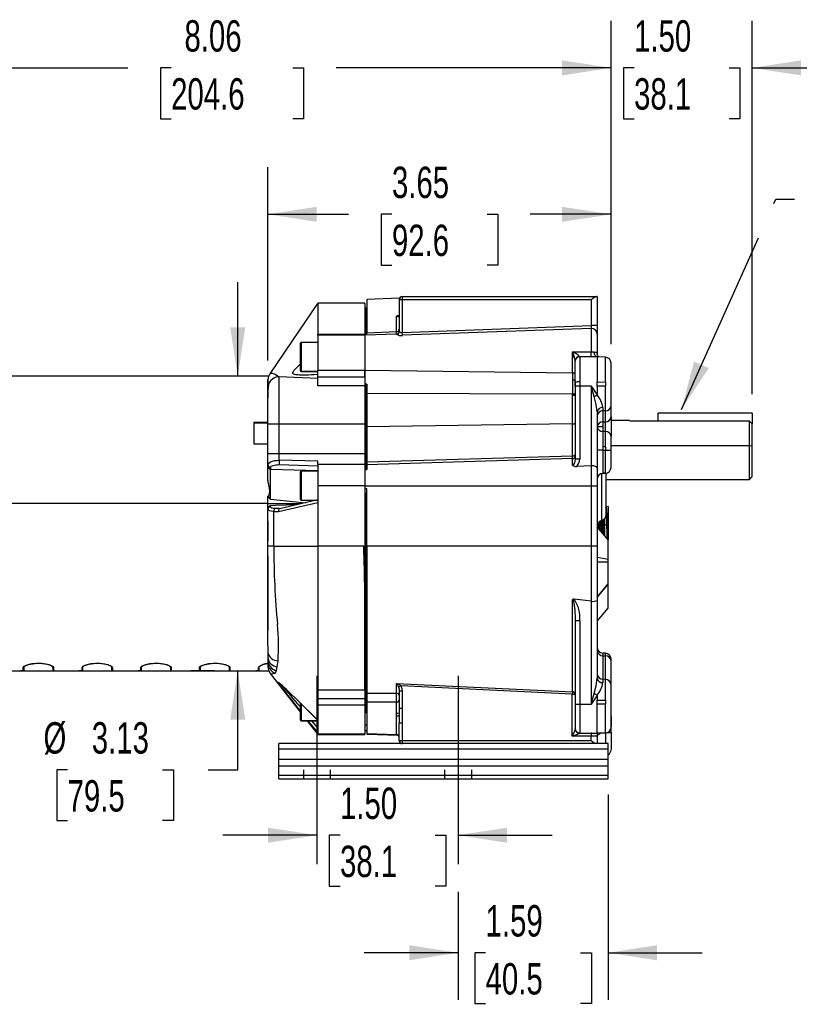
# Model space of a CAD drawing. Header units: inches. Extents: x 0 to 44, y 0 to 34.
# Tile 3 of 25: x 9.3 to 17.6, y 11.2 to 21.7. Entities that reach past the tile are written whole.
import ezdxf

# ---------------------------------------------------------------- set-up
doc = ezdxf.new("R2010")
doc.units = ezdxf.units.IN
doc.header["$LTSCALE"] = 4
doc.header["$MEASUREMENT"] = 0
doc.linetypes.add('CENTERX2', pattern=[0.8, 0.5, -0.1, 0.1, -0.1])
doc.linetypes.add('HIDDEN', pattern=[0.075, 0.05, -0.025])
doc.layers.add('CENTER', color=40, linetype='CENTERX2')
doc.layers.add('HIDDEN', color=102, linetype='HIDDEN')
doc.layers.add('DIMENSIONS', color=140, linetype='Continuous', lineweight=25)
doc.layers.add('TEXT', color=140, linetype='Continuous', lineweight=25)
doc.styles.add('SLDTEXTSTYLE0', font='TXT', dxfattribs={"width": 0.7})
doc.dimstyles.new('SLDDIMSTYLE1', dxfattribs={"dimtxt": 0.339844, "dimasz": 0.52, "dimexe": 0, "dimexo": 0.0625, "dimgap": 0.084961, "dimtad": 0, "dimtih": 1, "dimtoh": 1, "dimrnd": 1e-09, "dimzin": 12, "dimdsep": 46, "dimtxsty": 'SLDTEXTSTYLE0', "dimsah": 1, "dimcen": 0.09, "dimadec": 0, "dimazin": 3, "dimtfac": 1, "dimtofl": 0, "dimtmove": 0, "dimatfit": 3, "dimfxl": 0, "dimfrac": 2, "dimtolj": 1, "dimtzin": 12, "dimarcsym": 0})
doc.dimstyles.new('SLDDIMSTYLE5', dxfattribs={"dimtxt": 0.339844, "dimasz": 0.52, "dimexe": 0, "dimexo": 0.0625, "dimgap": 0.084961, "dimtad": 0, "dimtih": 1, "dimtoh": 1, "dimrnd": 1e-09, "dimzin": 4, "dimdsep": 46, "dimtxsty": 'SLDTEXTSTYLE0', "dimsah": 1, "dimcen": 0.09, "dimadec": 0, "dimazin": 1, "dimtfac": 1, "dimtmove": 0, "dimatfit": 0, "dimfxl": 0, "dimfrac": 2, "dimtolj": 1, "dimtzin": 12, "dimarcsym": 0})
doc.dimstyles.new('SLDDIMSTYLE6', dxfattribs={"dimtxt": 0.339844, "dimasz": 0.52, "dimexe": 0, "dimexo": 0.0625, "dimgap": 0.084961, "dimtad": 0, "dimtih": 1, "dimtoh": 1, "dimrnd": 1e-09, "dimzin": 12, "dimdsep": 46, "dimtxsty": 'SLDTEXTSTYLE0', "dimsah": 1, "dimcen": 0.09, "dimadec": 0, "dimazin": 3, "dimtfac": 1, "dimtmove": 0, "dimatfit": 0, "dimfxl": 0, "dimfrac": 2, "dimtolj": 1, "dimtzin": 12, "dimarcsym": 0})
doc.dimstyles.new('SLDDIMSTYLE7', dxfattribs={"dimtxt": 0.18, "dimasz": 0.52, "dimexe": 0, "dimexo": 0.0625, "dimgap": 0, "dimtad": 0, "dimtih": 1, "dimtoh": 1, "dimdec": 0, "dimrnd": 1e-09, "dimzin": 0, "dimdsep": 46, "dimtxsty": 'Standard', "dimsah": 1, "dimcen": 0.09, "dimadec": 0, "dimazin": 0, "dimtfac": 0.52, "dimtdec": 0, "dimtofl": 0, "dimtmove": 0, "dimatfit": 3, "dimfxl": 0, "dimfrac": 2, "dimtolj": 1, "dimtzin": 0, "dimarcsym": 0})

# ---------------------------------------------------------------- blocks, each defined once
blk = doc.blocks.new('_D_10')
at = {"layer": 'DIMENSIONS'}
for p, q in [((12.442, 12.991), (11.442, 12.991)), ((12.687, 12.991), (12.573, 12.991)), ((12.573, 12.991), (12.573, 12.451)), ((13.697, 12.991), (13.811, 12.991)), ((13.811, 12.991), (13.811, 12.451)), ((13.942, 12.991), (14.942, 12.991)), ((12.573, 12.451), (12.687, 12.451)), ((13.811, 12.451), (13.697, 12.451))]:
    blk.add_line(p, q, dxfattribs=at)
for points in [[(12.442, 12.991), (11.922, 13.071), (11.922, 12.911)], [(13.942, 12.991), (14.462, 12.911), (14.462, 13.071)]]:
    blk.add_solid(points, dxfattribs=at)
at = {"layer": 'DIMENSIONS', "char_height": 0.3333, "attachment_point": 1, "style": 'SLDTEXTSTYLE0'}
for s, insert in [('1.50', (12.687, 13.497)), ('38.1', (12.687, 12.88))]:
    blk.add_mtext(s, dxfattribs=dict(at, insert=insert))
blk = doc.blocks.new('_D_11')
at = {"layer": 'DIMENSIONS'}
for p, q in [((7.51, 18.068), (7.51, 21.645)), ((15.567, 18.209), (15.567, 21.645)), ((7.51, 21.145), (10.432, 21.145)), ((10.892, 21.145), (10.778, 21.145)), ((10.778, 21.145), (10.778, 20.605)), ((12.185, 21.145), (12.299, 21.145)), ((12.299, 21.145), (12.299, 20.605)), ((15.567, 21.145), (12.645, 21.145)), ((10.778, 20.605), (10.892, 20.605)), ((12.299, 20.605), (12.185, 20.605))]:
    blk.add_line(p, q, dxfattribs=at)
for points in [[(7.51, 21.145), (8.03, 21.065), (8.03, 21.225)], [(15.567, 21.145), (15.047, 21.225), (15.047, 21.065)]]:
    blk.add_solid(points, dxfattribs=at)
at = {"layer": 'DIMENSIONS', "char_height": 0.3333, "attachment_point": 1, "style": 'SLDTEXTSTYLE0'}
for s, insert in [('8.06', (11.034, 21.651)), ('204.6', (10.892, 21.035))]:
    blk.add_mtext(s, dxfattribs=dict(at, insert=insert))
blk = doc.blocks.new('_D_12')
at = {"layer": 'DIMENSIONS'}
for p, q in [((11.92, 18.035), (11.92, 20.089)), ((15.567, 18.209), (15.567, 20.089)), ((11.92, 19.589), (12.778, 19.589)), ((13.239, 19.589), (13.125, 19.589)), ((13.125, 19.589), (13.125, 19.049)), ((14.249, 19.589), (14.363, 19.589)), ((14.363, 19.589), (14.363, 19.049)), ((15.567, 19.589), (14.709, 19.589)), ((13.125, 19.049), (13.239, 19.049)), ((14.363, 19.049), (14.249, 19.049))]:
    blk.add_line(p, q, dxfattribs=at)
for points in [[(11.92, 19.589), (12.44, 19.509), (12.44, 19.669)], [(15.567, 19.589), (15.047, 19.669), (15.047, 19.509)]]:
    blk.add_solid(points, dxfattribs=at)
at = {"layer": 'DIMENSIONS', "char_height": 0.3333, "attachment_point": 1, "style": 'SLDTEXTSTYLE0'}
for s, insert in [('3.65', (13.239, 20.095)), ('92.6', (13.239, 19.479))]:
    blk.add_mtext(s, dxfattribs=dict(at, insert=insert))
blk = doc.blocks.new('_D_13')
at = {"layer": 'DIMENSIONS'}
for p, q in [((15.567, 18.209), (15.567, 21.645)), ((17.067, 17.678), (17.067, 21.645)), ((15.567, 21.145), (14.567, 21.145)), ((15.812, 21.145), (15.698, 21.145)), ((15.698, 21.145), (15.698, 20.605)), ((16.822, 21.145), (16.936, 21.145)), ((16.936, 21.145), (16.936, 20.605)), ((17.067, 21.145), (18.067, 21.145)), ((15.698, 20.605), (15.812, 20.605)), ((16.936, 20.605), (16.822, 20.605))]:
    blk.add_line(p, q, dxfattribs=at)
for points in [[(15.567, 21.145), (15.047, 21.225), (15.047, 21.065)], [(17.067, 21.145), (17.587, 21.065), (17.587, 21.225)]]:
    blk.add_solid(points, dxfattribs=at)
at = {"layer": 'DIMENSIONS', "char_height": 0.3333, "attachment_point": 1, "style": 'SLDTEXTSTYLE0'}
for s, insert in [('1.50', (15.812, 21.651)), ('38.1', (15.812, 21.035))]:
    blk.add_mtext(s, dxfattribs=dict(at, insert=insert))
blk = doc.blocks.new('_D_14')
at = {"layer": 'DIMENSIONS'}
for p, q in [((11.6, 17.868), (11.6, 18.868)), ((11.353, 14.738), (11.1, 14.738)), ((11.6, 13.687), (11.6, 14.738)), ((9.792, 13.687), (9.678, 13.687)), ((9.678, 13.687), (9.678, 13.147)), ((10.802, 13.687), (10.916, 13.687)), ((10.916, 13.687), (10.916, 13.147)), ((11.287, 13.687), (11.6, 13.687)), ((9.678, 13.147), (9.792, 13.147)), ((10.916, 13.147), (10.802, 13.147))]:
    blk.add_line(p, q, dxfattribs=at)
for points in [[(11.6, 17.868), (11.68, 18.388), (11.52, 18.388)], [(11.6, 14.738), (11.52, 14.218), (11.68, 14.218)]]:
    blk.add_solid(points, dxfattribs=at)
at = {"layer": 'DIMENSIONS', "char_height": 0.3333, "attachment_point": 1, "style": 'SLDTEXTSTYLE0'}
for s, insert in [('%%c', (9.536, 14.192)), ('3.13', (10.049, 14.192)), ('79.5', (9.792, 13.576))]:
    blk.add_mtext(s, dxfattribs=dict(at, insert=insert))
blk = doc.blocks.new('_D_15')
at = {"layer": 'DIMENSIONS'}
for p, q in [((15.536, 13.425), (15.536, 11.242)), ((13.942, 12.389), (13.942, 11.242)), ((13.942, 11.742), (12.942, 11.742)), ((14.234, 11.742), (14.12, 11.742)), ((14.12, 11.742), (14.12, 11.202)), ((15.244, 11.742), (15.358, 11.742)), ((15.358, 11.742), (15.358, 11.202)), ((15.536, 11.742), (16.536, 11.742)), ((14.12, 11.202), (14.234, 11.202)), ((15.358, 11.202), (15.244, 11.202))]:
    blk.add_line(p, q, dxfattribs=at)
for points in [[(13.942, 11.742), (13.422, 11.822), (13.422, 11.662)], [(15.536, 11.742), (16.056, 11.662), (16.056, 11.822)]]:
    blk.add_solid(points, dxfattribs=at)
at = {"layer": 'DIMENSIONS', "char_height": 0.3333, "attachment_point": 1, "style": 'SLDTEXTSTYLE0'}
for s, insert in [('1.59', (14.234, 12.248)), ('40.5', (14.234, 11.632))]:
    blk.add_mtext(s, dxfattribs=dict(at, insert=insert))

msp = doc.modelspace()

# ---------------------------------------------------------------- linework, layer by layer
for p, q in [((12.9501, 18.6441), (12.45, 18.6441)), ((12.9501, 18.6441), (12.9501, 18.3138)), ((13.3171, 18.6962), (12.9711, 18.6841)), ((12.9711, 18.6841), (12.9711, 18.331)), ((13.3171, 18.6962), (13.3171, 18.6829)), ((13.3171, 18.6841), (13.3171, 18.6841)), ((13.3171, 18.6829), (13.3171, 18.3446)), ((13.3171, 18.6829), (13.3483, 18.6829)), ((13.3483, 18.7141), (13.3483, 18.6829)), ((13.3483, 18.7141), (15.4117, 18.7141)), ((13.3483, 18.6829), (13.3483, 18.3322)), ((13.3483, 18.6829), (15.3576, 18.6829)), ((15.3576, 18.6829), (15.3576, 18.4059)), ((15.4201, 18.7141), (15.4117, 18.7141)), ((15.4201, 18.7141), (15.4201, 18.4059)), ((12.9601, 18.5941), (12.9501, 18.5941)), ((12.9601, 18.3037), (12.9601, 18.5941)), ((13.2869, 18.3429), (13.2869, 18.5064)), ((13.3131, 18.5096), (13.3078, 18.5095)), ((13.3078, 18.5095), (13.3171, 18.5095)), ((13.3171, 18.5095), (13.3139, 18.5094)), ((12.4501, 18.3138), (12.9501, 18.3138)), ((12.4501, 18.3039), (12.4501, 18.3138)), ((13.2869, 18.3152), (12.9501, 18.3034)), ((12.9501, 18.3138), (12.9501, 18.3023)), ((12.9711, 18.331), (13.2869, 18.3429)), ((12.9711, 18.3041), (12.9711, 18.331)), ((13.287, 18.3155), (13.2869, 18.3429)), ((13.2869, 18.3136), (13.2869, 18.3152)), ((13.3483, 18.3322), (15.3576, 18.4059)), ((13.3494, 18.3029), (13.3483, 18.3322)), ((15.3554, 18.3757), (13.3494, 18.3029)), ((15.3554, 18.3757), (15.3554, 18.1262)), ((15.4201, 18.4059), (15.3576, 18.4059)), ((15.3576, 18.3757), (15.3576, 18.1262)), ((15.4201, 18.4059), (15.4201, 18.3156)), ((15.4201, 18.3156), (15.4201, 18.1113)), ((12.2626, 18.2177), (12.2626, 17.9316)), ((12.4501, 18.2277), (12.2726, 18.2277)), ((12.2726, 18.2277), (12.2726, 17.9217)), ((12.9501, 18.3039), (12.4501, 18.3039)), ((12.4501, 18.3039), (12.4501, 17.9344)), ((12.9501, 18.3039), (12.9501, 17.9344)), ((15.1569, 18.1258), (15.3554, 18.1262)), ((15.1569, 18.1258), (15.1601, 18.1168)), ((15.1569, 18.1167), (15.1569, 18.1258)), ((15.1569, 18.0741), (15.1569, 18.1167)), ((15.1601, 18.1168), (15.1747, 18.0741)), ((15.3554, 18.1262), (15.3576, 18.1262)), ((15.4211, 18.1006), (15.4201, 18.1113)), ((15.4219, 18.0989), (15.4203, 18.1095)), ((15.1747, 18.0741), (15.1569, 18.0741)), ((15.1569, 17.9031), (15.1569, 18.0741)), ((15.1871, 17.8007), (15.1871, 18.0273)), ((15.234, 18.074), (15.2334, 18.0766)), ((15.4201, 18.0741), (15.234, 18.0741)), ((15.234, 18.0741), (15.234, 17.8072)), ((15.5068, 18.0711), (15.4201, 18.0741)), ((15.4329, 18.0752), (15.4342, 18.0736)), ((15.4347, 18.0736), (15.4332, 18.0754)), ((15.5068, 17.8068), (15.5068, 18.0711)), ((15.5671, 17.5548), (15.5671, 18.0086)), ((11.9408, 17.8936), (11.928, 17.8669)), ((12.2626, 17.9316), (12.2626, 17.9302)), ((12.2726, 17.9217), (12.4501, 17.9217)), ((12.2726, 17.9217), (12.2726, 17.9202)), ((12.2726, 17.9202), (12.4501, 17.9202)), ((12.4501, 17.9344), (12.9501, 17.9344)), ((12.4501, 17.8616), (12.4501, 17.9344)), ((12.9501, 17.9344), (12.9501, 17.8616)), ((12.9501, 17.9313), (15.1569, 17.9031)), ((12.9501, 17.869), (12.9501, 17.9313)), ((15.1569, 17.9031), (15.157, 17.832)), ((11.9273, 17.8681), (8.8231, 17.8681)), ((11.9201, 17.7849), (11.9201, 17.8352)), ((11.9206, 17.8344), (11.9201, 17.8344)), ((12.0401, 17.8627), (12.033, 17.8626)), ((12.0401, 17.3628), (12.0401, 17.8627)), ((12.4501, 17.8428), (12.0401, 17.8627)), ((12.4501, 17.8616), (12.9501, 17.8616)), ((12.4501, 17.7651), (12.4501, 17.8616)), ((12.9501, 17.8616), (12.9501, 17.7651)), ((12.9711, 17.7839), (12.9501, 17.787)), ((15.1871, 17.7641), (15.1871, 17.8007)), ((15.234, 17.8072), (15.234, 17.7641)), ((15.4201, 17.8072), (15.5068, 17.8068)), ((15.5068, 17.8068), (15.5068, 17.7641)), ((11.9247, 17.7852), (11.9201, 17.7852)), ((11.9201, 17.6372), (11.9201, 17.7839)), ((11.927, 17.7829), (11.9247, 17.7843)), ((12.9501, 17.7651), (12.4501, 17.7651)), ((12.9501, 17.7651), (12.9501, 17.3628)), ((12.9601, 17.3222), (12.9601, 17.7866)), ((12.9711, 17.7462), (12.9601, 17.7626)), ((12.9711, 17.7258), (12.9601, 17.7256)), ((12.9601, 17.7227), (12.9711, 17.7227)), ((12.9711, 17.7045), (12.9601, 17.7045)), ((12.9711, 17.7839), (12.9711, 17.6856)), ((15.1572, 17.6789), (12.9711, 17.6856)), ((12.9711, 17.6856), (12.9711, 17.3294)), ((15.1871, 17.7641), (15.1871, 16.9884)), ((15.234, 17.7641), (15.1871, 17.7641)), ((15.234, 17.7641), (15.234, 16.9884)), ((15.3576, 17.7641), (15.234, 17.7641)), ((15.3576, 17.7641), (15.3576, 16.9173)), ((15.3576, 17.7641), (15.4201, 17.6722)), ((15.3894, 17.6517), (15.3576, 17.7641)), ((15.5068, 17.7641), (15.4201, 17.7641)), ((15.5068, 17.5013), (15.5068, 17.7641)), ((11.9201, 17.3629), (11.9201, 17.6372)), ((15.1569, 17.6617), (15.1572, 17.6789)), ((15.1569, 17.361), (15.1569, 17.6617)), ((12.9601, 17.5732), (12.9711, 17.5738)), ((15.4201, 17.4886), (15.4201, 16.8913)), ((15.4804, 17.5351), (15.4804, 17.5005)), ((15.5068, 17.5013), (15.4804, 17.5005)), ((15.4804, 17.5005), (15.4804, 17.3841)), ((15.5068, 17.3842), (15.5068, 17.5013)), ((15.5671, 17.4377), (15.5671, 17.5548)), ((15.5671, 17.3965), (15.5671, 17.4749)), ((16.0671, 17.3921), (16.0671, 17.4775)), ((17.0671, 17.4775), (16.0671, 17.4775)), ((17.0671, 17.4775), (17.0671, 17.3608)), ((11.7751, 17.3784), (11.9201, 17.3784)), ((11.7751, 17.1459), (11.7751, 17.3784)), ((11.9201, 17.37), (11.7751, 17.3699)), ((12.9601, 17.4268), (12.9711, 17.4271)), ((15.4804, 17.3841), (15.5068, 17.3842)), ((15.5671, 17.4377), (15.5671, 17.2312)), ((15.7622, 17.3965), (15.5671, 17.3965)), ((15.7749, 17.3921), (15.7622, 17.3953)), ((17.0371, 17.3921), (15.7749, 17.3921)), ((17.0371, 17.1276), (17.0371, 17.3921)), ((17.0371, 17.3921), (17.0671, 17.3608)), ((11.9201, 17.3629), (12.0401, 17.3628)), ((11.9201, 17.0478), (11.9201, 17.3629)), ((12.0401, 17.3628), (12.9501, 17.3628)), ((12.0401, 17.0477), (12.0401, 17.3628)), ((12.9501, 17.3628), (12.9501, 17.0477)), ((12.9501, 17.3222), (12.9601, 17.3222)), ((12.9601, 17.0478), (12.9601, 17.3222)), ((12.9711, 17.2896), (12.9601, 17.2894)), ((15.1569, 17.361), (12.9711, 17.3294)), ((12.9711, 17.3294), (12.9711, 16.9603)), ((15.1569, 17.0228), (15.1569, 17.361)), ((15.4804, 17.281), (15.4804, 17.1186)), ((15.5068, 17.281), (15.4804, 17.281)), ((15.5068, 17.1185), (15.5068, 17.281)), ((17.0671, 17.1234), (17.0671, 17.3608)), ((12.9601, 17.1636), (12.9711, 17.1636)), ((15.5671, 17.0841), (15.5671, 17.2312)), ((11.9201, 17.1459), (11.7751, 17.1459)), ((12.9601, 17.084), (12.9711, 17.084)), ((15.4804, 17.0841), (15.4201, 17.0841)), ((15.4804, 17.1186), (15.4804, 17.0841)), ((15.5068, 17.1185), (15.4804, 17.1186)), ((15.4804, 17.0841), (15.4804, 16.8386)), ((15.4804, 17.0841), (15.5068, 17.0841)), ((15.5068, 17.1185), (15.5068, 17.0841)), ((15.5068, 16.8396), (15.5068, 17.0841)), ((15.5068, 17.0841), (15.5671, 17.0841)), ((17.0371, 17.1276), (15.5671, 17.1276)), ((15.5671, 16.8996), (15.5671, 17.0841)), ((17.0371, 16.7748), (17.0371, 17.1276)), ((17.0671, 17.1234), (17.0371, 17.1276)), ((17.0671, 16.8045), (17.0671, 17.1234)), ((11.9201, 17.0478), (12.0401, 17.0477)), ((11.9201, 16.9279), (11.9201, 17.0478)), ((12.0401, 16.975), (12.0401, 17.0477)), ((12.0401, 17.0477), (12.9501, 17.0477)), ((12.4501, 16.9657), (12.0401, 16.975)), ((12.4501, 16.9304), (12.4501, 16.9657)), ((12.9501, 17.0478), (12.9601, 17.0478)), ((12.9501, 17.0477), (12.9501, 16.9304)), ((12.9501, 16.9517), (12.9601, 16.9517)), ((12.9601, 16.9517), (12.9601, 17.0478)), ((12.9601, 16.8767), (12.9601, 16.9517)), ((12.9711, 16.9603), (15.1569, 17.0228)), ((15.1569, 16.993), (12.9711, 16.9279)), ((12.9711, 16.9603), (12.9711, 16.9279)), ((15.1569, 16.9215), (15.1569, 16.993)), ((15.234, 16.9884), (15.1871, 16.9884)), ((11.9201, 16.9083), (11.9201, 16.9279)), ((11.9201, 16.7586), (11.9201, 16.9083)), ((11.949, 16.8997), (11.949, 16.8823)), ((11.949, 16.8823), (12.4501, 16.8671)), ((11.949, 16.5608), (11.949, 16.8823)), ((12.039, 16.9286), (12.4501, 16.9169)), ((12.2626, 16.8486), (12.2626, 16.5625)), ((12.4501, 16.8586), (12.2726, 16.8586)), ((12.2726, 16.8586), (12.2726, 16.5526)), ((12.9501, 16.9304), (12.4501, 16.9304)), ((12.4501, 16.9304), (12.4501, 16.7048)), ((12.9501, 16.9304), (12.9501, 16.7048)), ((12.9501, 16.8768), (12.9711, 16.8776)), ((12.9501, 16.8768), (12.9501, 16.7036)), ((12.9711, 16.9279), (12.9711, 16.8776)), ((15.3554, 16.9172), (15.202, 16.9092)), ((15.3554, 16.9172), (15.3576, 16.9173)), ((15.4201, 16.8913), (15.4201, 16.7038)), ((15.4671, 16.8343), (15.4671, 16.3361)), ((15.5068, 16.8396), (15.4804, 16.8386)), ((15.4804, 16.8386), (15.4804, 16.8362)), ((15.4804, 16.8362), (15.5068, 16.8372)), ((15.5068, 16.8372), (15.5068, 16.8396)), ((15.5141, 16.3966), (15.5141, 16.8378)), ((15.5141, 16.7718), (17.0371, 16.7718)), ((17.0371, 16.7748), (17.0671, 16.8045)), ((17.0371, 16.7718), (17.0671, 16.8018)), ((17.0371, 16.7718), (17.0371, 16.7748)), ((17.0671, 16.8018), (17.0671, 16.8045)), ((12.4501, 16.7048), (12.4501, 16.5261)), ((12.9501, 16.7048), (12.4501, 16.7048)), ((12.9501, 16.7048), (12.9501, 16.0608)), ((12.9501, 16.7036), (15.3554, 16.7036)), ((12.9711, 16.6718), (12.9501, 16.6723)), ((12.9711, 16.0611), (12.9711, 16.6718)), ((15.3554, 16.7036), (15.3554, 16.0611)), ((15.3576, 16.7036), (15.3576, 16.0611)), ((15.4201, 16.7038), (15.4201, 16.0611)), ((11.928, 16.593), (11.9201, 16.593)), ((11.9201, 16.5122), (11.9201, 16.593)), ((12.4501, 16.5537), (12.0428, 16.4609)), ((12.2626, 16.5625), (12.2626, 16.5611)), ((12.2726, 16.5526), (12.4454, 16.5526)), ((12.2726, 16.5526), (12.2726, 16.5511)), ((12.2726, 16.5511), (12.4388, 16.5511)), ((12.9501, 16.627), (12.9711, 16.6255)), ((12.9501, 16.6108), (12.9711, 16.6108)), ((12.9501, 16.6099), (12.9711, 16.6099)), ((12.9601, 16.5455), (12.9501, 16.5455)), ((12.9601, 16.6099), (12.9601, 16.5455)), ((12.9601, 16.3881), (12.9601, 16.5455)), ((9.2043, 16.5207), (11.9201, 16.5207)), ((12.2681, 16.5122), (11.9201, 16.5122)), ((11.9201, 16.461), (11.9201, 16.5122)), ((11.9201, 16.4545), (11.9201, 16.4566)), ((11.9201, 16.3318), (11.9201, 16.4545)), ((11.949, 16.4815), (11.949, 16.4914)), ((11.9844, 16.0608), (11.9844, 16.432)), ((11.9844, 16.432), (12.0331, 16.4311)), ((12.0434, 16.4611), (11.9973, 16.4616)), ((12.0331, 16.4311), (12.4501, 16.5261)), ((12.4501, 16.5261), (12.4501, 16.0608)), ((12.9601, 16.5305), (12.9711, 16.5309)), ((12.9711, 16.5162), (12.9601, 16.5158)), ((12.9601, 16.487), (12.9711, 16.4871)), ((12.9711, 16.462), (12.9601, 16.462)), ((15.4206, 16.4564), (15.4201, 16.4573)), ((15.5126, 16.4828), (15.508, 16.4749)), ((15.5181, 16.4832), (15.5141, 16.4831)), ((15.5141, 16.4831), (15.5181, 16.4832)), ((15.5212, 16.4782), (15.5183, 16.4831)), ((15.5351, 16.4838), (15.5202, 16.4798)), ((15.5351, 16.4838), (15.5351, 16.2841)), ((11.9201, 16.1189), (11.9201, 16.3318)), ((12.9501, 16.3881), (12.9601, 16.3881)), ((12.9601, 16.0608), (12.9601, 16.3881)), ((15.4749, 16.3392), (15.477, 16.2841)), ((12.9601, 16.273), (12.9711, 16.273)), ((12.9601, 16.272), (12.9711, 16.272)), ((12.9711, 16.2705), (12.9601, 16.2711)), ((15.5351, 16.1282), (15.4201, 16.2682)), ((15.477, 16.2841), (15.4629, 16.2841)), ((15.52, 16.2841), (15.4956, 16.2841)), ((15.5282, 16.2841), (15.5351, 16.2841)), ((15.5351, 16.2841), (15.5351, 16.1282)), ((11.9201, 14.9991), (11.9201, 16.1189)), ((11.9203, 16.1189), (11.9201, 16.1189)), ((11.9205, 16.0609), (11.9203, 16.1189)), ((15.5351, 15.9259), (15.5351, 16.1282)), ((11.9844, 16.0608), (12.4501, 16.0608)), ((12.9391, 16.0608), (12.4501, 16.0608)), ((12.9391, 16.0608), (12.9501, 16.0608)), ((12.9501, 16.0608), (12.9501, 15.1222)), ((12.9501, 16.0608), (12.9601, 16.0608)), ((12.9601, 14.3117), (12.9601, 16.0608)), ((15.3554, 16.0611), (12.9711, 16.0611)), ((12.9711, 16.0611), (12.9711, 14.4998)), ((15.3576, 16.0611), (15.3554, 16.0611)), ((15.3554, 16.0611), (15.3554, 15.4781)), ((15.3576, 16.0611), (15.3576, 15.4779)), ((15.4201, 16.0611), (15.4201, 15.4869)), ((15.4201, 15.9454), (15.5351, 15.9259)), ((15.5351, 15.8932), (15.5351, 15.9259)), ((15.5351, 15.8932), (15.4201, 15.8932)), ((15.5351, 15.6605), (15.5351, 15.8932)), ((15.4201, 15.5219), (15.5351, 15.6605)), ((15.4201, 15.5182), (15.5351, 15.6582)), ((15.5351, 15.6404), (15.5204, 15.6404)), ((15.5351, 15.6582), (15.5351, 15.6605)), ((15.5351, 15.6404), (15.5351, 15.6582)), ((15.5351, 15.4054), (15.5351, 15.6404)), ((15.1569, 14.5146), (15.1569, 15.4969)), ((15.3554, 15.4781), (15.1752, 15.501)), ((15.4201, 15.4869), (15.4201, 14.6596)), ((15.3576, 15.4779), (15.3554, 15.4781)), ((15.3576, 15.4779), (15.3576, 14.3841)), ((15.4201, 15.2654), (15.5351, 15.4054)), ((15.1862, 15.2869), (15.1871, 15.2692)), ((15.1871, 15.2692), (15.1871, 14.3841)), ((15.234, 15.2692), (15.1871, 15.2692)), ((15.234, 15.2692), (15.234, 14.3841)), ((11.9201, 14.9991), (11.9201, 14.9341)), ((11.9201, 14.9341), (11.9201, 14.8829)), ((11.9201, 14.8829), (11.9201, 14.8498)), ((15.5068, 14.9247), (15.4804, 14.9256)), ((15.4804, 14.9256), (15.4804, 14.8985)), ((15.4804, 14.8985), (15.4804, 14.6477)), ((15.4804, 14.8985), (15.5068, 14.8978)), ((15.5068, 14.8978), (15.5068, 14.9247)), ((15.5068, 14.6469), (15.5068, 14.8978)), ((15.5671, 14.8443), (15.5671, 14.8622)), ((15.5671, 14.8621), (15.5671, 14.8619)), ((9.3201, 14.7412), (9.3201, 14.7747)), ((9.3251, 14.7747), (9.3251, 14.7412)), ((9.6376, 14.7747), (9.6376, 14.782)), ((9.6376, 14.7412), (9.6376, 14.7747)), ((9.6426, 14.7747), (9.6426, 14.7412)), ((9.9451, 14.7412), (9.9451, 14.7747)), ((9.9501, 14.7747), (9.9501, 14.7412)), ((10.2626, 14.7747), (10.2626, 14.782)), ((10.2626, 14.7412), (10.2626, 14.7747)), ((10.2676, 14.7747), (10.2676, 14.7412)), ((10.5701, 14.7412), (10.5701, 14.7747)), ((10.5751, 14.7747), (10.5751, 14.7412)), ((10.8876, 14.7747), (10.8876, 14.782)), ((10.8876, 14.7412), (10.8876, 14.7747)), ((10.8926, 14.7747), (10.8926, 14.7412)), ((11.1951, 14.7412), (11.1951, 14.7747)), ((11.2001, 14.7747), (11.2001, 14.7412)), ((11.5126, 14.7747), (11.5126, 14.782)), ((11.5126, 14.7412), (11.5126, 14.7747)), ((11.5176, 14.7747), (11.5176, 14.7412)), ((11.8201, 14.7412), (11.8201, 14.7747)), ((11.8251, 14.7747), (11.8251, 14.7412)), ((11.9201, 14.8498), (11.9201, 14.8243)), ((11.9201, 14.8243), (11.9201, 14.7871)), ((12.0115, 14.7407), (12.0208, 14.7811)), ((12.0208, 14.7811), (12.0286, 14.8449)), ((15.5671, 14.786), (15.5671, 14.853)), ((15.5671, 14.5935), (15.5671, 14.8443)), ((9.0535, 14.7381), (9.2828, 14.7381)), ((9.2911, 14.7381), (9.6738, 14.7381)), ((9.6785, 14.7381), (9.9078, 14.7381)), ((9.9161, 14.7381), (10.2988, 14.7381)), ((10.3035, 14.7381), (10.5328, 14.7381)), ((10.5411, 14.7381), (10.9238, 14.7381)), ((10.9285, 14.7381), (11.1578, 14.7381)), ((11.1661, 14.7381), (11.5488, 14.7381)), ((11.5535, 14.7381), (11.7828, 14.7381)), ((11.7911, 14.7381), (11.9289, 14.7381)), ((11.9296, 14.7397), (11.9453, 14.7106)), ((11.9455, 14.7106), (11.9455, 14.7106)), ((11.9951, 14.7136), (11.9966, 14.7143)), ((13.2869, 14.6028), (15.1569, 14.5146)), ((13.2869, 14.4991), (13.2869, 14.6028)), ((13.3332, 14.5779), (13.3095, 14.5627)), ((15.1558, 14.4913), (13.3332, 14.5779)), ((15.4804, 14.6477), (15.4804, 14.6132)), ((15.5068, 14.6469), (15.4804, 14.6477)), ((15.5068, 14.4268), (15.5068, 14.6469)), ((15.5671, 14.1396), (15.5671, 14.5935)), ((12.4501, 14.5368), (12.9501, 14.5368)), ((12.4501, 14.5368), (12.4501, 14.4453)), ((12.4501, 14.4453), (12.9501, 14.4453)), ((12.4501, 14.4453), (12.4501, 14.3732)), ((12.9501, 14.5368), (12.9501, 14.4453)), ((12.9501, 14.4453), (12.9501, 14.3732)), ((12.9711, 14.456), (12.9601, 14.456)), ((12.9711, 14.4998), (13.2869, 14.4991)), ((12.9711, 14.4998), (12.9711, 14.4036)), ((13.3171, 14.5232), (13.3171, 14.3372)), ((13.3483, 14.5232), (13.3171, 14.5232)), ((13.3483, 14.5232), (13.3483, 14.3372)), ((15.1558, 14.4913), (15.1871, 14.4913)), ((15.1558, 14.0429), (15.1558, 14.4913)), ((15.3576, 14.3841), (15.3894, 14.4966)), ((15.4201, 14.476), (15.3576, 14.3841)), ((15.4201, 14.476), (15.4201, 14.4272)), ((12.4501, 14.2133), (12.2301, 14.4312)), ((12.2308, 14.4301), (12.4519, 14.2099)), ((12.2626, 14.3993), (12.2626, 14.2187)), ((12.2726, 14.389), (12.2726, 14.2088)), ((12.9501, 14.3732), (12.4501, 14.3732)), ((12.4501, 14.3732), (12.4501, 14.0689)), ((12.9501, 14.3732), (12.9501, 14.0689)), ((13.2869, 14.4052), (12.9711, 14.4036)), ((12.9711, 14.4036), (12.9711, 14.0691)), ((13.2869, 14.2871), (13.2869, 14.4052)), ((13.3171, 14.3372), (13.3166, 14.2906)), ((13.3483, 14.3372), (13.3171, 14.3372)), ((13.3483, 14.3372), (13.3483, 14.1811)), ((15.1871, 14.3841), (15.234, 14.3841)), ((15.1871, 14.3841), (15.1871, 14.1236)), ((15.234, 14.3841), (15.3576, 14.3841)), ((15.234, 14.3841), (15.234, 14.0771)), ((15.4201, 14.4272), (15.5068, 14.4268)), ((15.4201, 14.0771), (15.4201, 14.3841)), ((15.5068, 14.3841), (15.4201, 14.3841)), ((15.5068, 14.4268), (15.5068, 14.3841)), ((15.5068, 14.0801), (15.5068, 14.3841)), ((12.9501, 14.3117), (12.9601, 14.3117)), ((12.9501, 14.2937), (12.9601, 14.2937)), ((12.9501, 14.2919), (12.9601, 14.2919)), ((12.9711, 14.3226), (12.9601, 14.3213)), ((12.9601, 14.2937), (12.9601, 14.3117)), ((12.9601, 14.2919), (12.9601, 14.2937)), ((13.2869, 14.2591), (13.2869, 14.2871)), ((13.2869, 14.0601), (13.2869, 14.2591)), ((13.2869, 14.2591), (13.3163, 14.2591)), ((13.3166, 14.2906), (13.3163, 14.2591)), ((13.3163, 14.2591), (13.3171, 14.1811)), ((15.5671, 14.2578), (15.5671, 14.141)), ((12.2626, 14.2187), (12.2626, 14.2173)), ((12.2726, 14.2088), (12.4501, 14.2088)), ((12.2726, 14.2088), (12.2726, 14.2073)), ((12.2726, 14.2073), (12.4501, 14.2073)), ((12.3365, 14.2073), (12.4495, 14.0619)), ((12.3455, 14.2073), (12.4501, 14.0782)), ((12.4501, 14.132), (12.3892, 14.2073)), ((12.9711, 14.1607), (12.9501, 14.1612)), ((13.3171, 13.9954), (13.3171, 14.1811)), ((13.3483, 14.1811), (13.3171, 14.1811)), ((13.3483, 14.1811), (13.3483, 13.9954)), ((15.5671, 14.0841), (15.5671, 14.1396)), ((12.4501, 14.0689), (12.9501, 14.0689)), ((12.4501, 14.0689), (12.4501, 14.0612)), ((12.4501, 14.0611), (12.9501, 14.0611)), ((12.9501, 14.1046), (12.9711, 14.1037)), ((12.9501, 14.0611), (12.9501, 14.0689)), ((13.2869, 14.0581), (12.9711, 14.0691)), ((12.9711, 14.0691), (12.9711, 14.0611)), ((13.3075, 14.0494), (12.9711, 14.0611)), ((13.2869, 14.0581), (13.2869, 14.0601)), ((15.3576, 14.0429), (15.1558, 14.0429)), ((15.1871, 14.121), (15.1871, 14.1236)), ((15.234, 14.0741), (15.234, 14.0771)), ((15.234, 14.0741), (15.3576, 14.0741)), ((15.3576, 14.0741), (15.4201, 14.0741)), ((15.3638, 14.0741), (15.3576, 14.0738)), ((15.3576, 14.0738), (15.3576, 14.0429)), ((15.4201, 14.0429), (15.3576, 14.0429)), ((15.3576, 13.9954), (15.3576, 14.0429)), ((15.5068, 14.0801), (15.4201, 14.0771)), ((15.4201, 14.0741), (15.5068, 14.0772)), ((15.4201, 14.0771), (15.4201, 14.0741)), ((15.4201, 14.0684), (15.4201, 14.0429)), ((15.4201, 14.0429), (15.4201, 14.0479)), ((15.4201, 14.0429), (15.4201, 13.9641)), ((15.5068, 14.0772), (15.5068, 14.0801)), ((15.5068, 14.0772), (15.5068, 13.9641)), ((15.5333, 14.0841), (15.5671, 14.0841)), ((15.5671, 14.0841), (15.5671, 13.9001)), ((15.5361, 13.9641), (12.0361, 13.9641)), ((12.0361, 13.9088), (12.0361, 13.9641)), ((13.3483, 13.9954), (13.3171, 13.9954)), ((15.3576, 13.9954), (13.3483, 13.9954)), ((13.3483, 13.9954), (13.3483, 13.9641)), ((15.5361, 13.9088), (15.5361, 13.9641)), ((12.0361, 13.9088), (15.5361, 13.9088)), ((12.0361, 13.7962), (12.0361, 13.9088)), ((15.5361, 13.7962), (15.5361, 13.9088)), ((12.0361, 13.7234), (12.0361, 13.7962)), ((15.5361, 13.7962), (12.0361, 13.7962)), ((15.5361, 13.7234), (12.0361, 13.7234)), ((12.0361, 13.6254), (12.0361, 13.7234)), ((15.5361, 13.7234), (15.5361, 13.7962)), ((15.5361, 13.6254), (15.5361, 13.7234)), ((15.5361, 13.6254), (12.0361, 13.6254)), ((12.0361, 13.5891), (12.0361, 13.6254)), ((15.5361, 13.5891), (15.5361, 13.6254)), ((12.0361, 13.5891), (15.5361, 13.5891))]:
    msp.add_line(p, q)
at = {"flags": 128}
for points in [[(12.4492, 18.6429), (12.1793, 18.2451), (11.9408, 17.8937)], [(12.4501, 18.6423), (12.4501, 18.6412), (12.4501, 18.6239), (12.4501, 18.591), (12.4501, 18.543), (12.4501, 18.4804), (12.4501, 18.4037), (12.4501, 18.3138)], [(13.2869, 18.5064), (13.2886, 18.5063), (13.2904, 18.506), (13.2939, 18.505), (13.2997, 18.5027), (13.3086, 18.4985), (13.3147, 18.4967)], [(15.3576, 18.4059), (15.3569, 18.3959), (15.3562, 18.3869), (15.3557, 18.38), (15.3554, 18.3757)], [(15.3576, 18.1262), (15.3741, 18.1264), (15.3894, 18.1266)], [(15.4138, 18.0742), (15.4133, 18.0743), (15.4075, 18.0775), (15.3989, 18.0878), (15.393, 18.1023), (15.3906, 18.1134), (15.3894, 18.1266)], [(15.3894, 18.1266), (15.4022, 18.1255), (15.4119, 18.1232), (15.418, 18.1187), (15.4201, 18.1113)], [(15.434, 18.0748), (15.4337, 18.0765), (15.4274, 18.0858), (15.4211, 18.1008)], [(15.4201, 18.0741), (15.4201, 18.0717), (15.4201, 18.0593), (15.4201, 18.0365), (15.4201, 18.0043), (15.4201, 17.9638), (15.4201, 17.9163), (15.4201, 17.8635), (15.4201, 17.8072)], [(12.033, 17.8625), (11.9977, 17.8881), (11.9736, 17.8965), (11.9585, 17.8977), (11.9495, 17.8965), (11.9443, 17.895), (11.9416, 17.894), (11.9408, 17.8936), (11.9408, 17.8936)], [(12.4501, 17.8857), (12.4086, 17.883), (12.3814, 17.8816), (12.3527, 17.8805), (12.325, 17.8799), (12.3009, 17.8797), (12.2804, 17.8799), (12.2581, 17.8805), (12.2394, 17.8816), (12.2178, 17.8838), (12.202, 17.8869), (12.1883, 17.8931), (12.1847, 17.8976), (12.1838, 17.903), (12.1876, 17.914), (12.1919, 17.9207), (12.1978, 17.9284), (12.2112, 17.9438), (12.2292, 17.9626), (12.2516, 17.9849), (12.2626, 17.9954)], [(15.1871, 17.8857), (15.1865, 17.889), (15.1848, 17.8922), (15.182, 17.8952), (15.1783, 17.8978), (15.1738, 17.9), (15.1685, 17.9016), (15.1629, 17.9027), (15.1569, 17.9031)], [(15.157, 17.832), (15.163, 17.8317), (15.1686, 17.8312), (15.1738, 17.8304), (15.1784, 17.8293), (15.1821, 17.8281), (15.1848, 17.8266), (15.1865, 17.8251), (15.1871, 17.8234)], [(15.157, 17.832), (15.1584, 17.7551), (15.1572, 17.6789)], [(15.1871, 17.8139), (15.1871, 17.7788), (15.1871, 17.7561)], [(15.4201, 17.7641), (15.4201, 17.7695), (15.4201, 17.7749), (15.4201, 17.7803), (15.4201, 17.7857), (15.4201, 17.7911), (15.4201, 17.7965), (15.4201, 17.8019), (15.4201, 17.8072)], [(15.1871, 17.6874), (15.1871, 17.6833), (15.1871, 17.6793), (15.1871, 17.6719)], [(15.4201, 17.7641), (15.4201, 17.7525), (15.4201, 17.7408), (15.4201, 17.7292), (15.4201, 17.7177), (15.4201, 17.7062), (15.4201, 17.6947), (15.4201, 17.6834), (15.4201, 17.6722)], [(15.1871, 17.6719), (15.1865, 17.67), (15.1848, 17.6681), (15.182, 17.6664), (15.1783, 17.6648), (15.1738, 17.6635), (15.1685, 17.6626), (15.1629, 17.6619), (15.1569, 17.6617)], [(15.3894, 17.6517), (15.4036, 17.6613), (15.4193, 17.6701)], [(15.4201, 17.4886), (15.41, 17.5687), (15.3894, 17.6517)], [(15.4201, 17.6722), (15.4199, 17.6709), (15.4196, 17.6704), (15.4195, 17.6702), (15.4193, 17.6701)], [(15.1569, 17.361), (15.167, 17.3618), (15.1757, 17.364), (15.1824, 17.3671), (15.1864, 17.3711), (15.1871, 17.3738), (15.1871, 17.3739)], [(15.4787, 17.3307), (15.4761, 17.3306), (15.4528, 17.3307), (15.437, 17.3307), (15.4266, 17.3307), (15.422, 17.3307), (15.4201, 17.3307)], [(11.9201, 16.9279), (11.9292, 16.9456), (11.9549, 16.961), (11.9936, 16.9716), (12.0175, 16.9744), (12.0401, 16.975)], [(15.1569, 17.0228), (15.1629, 17.0231), (15.1685, 17.024), (15.1738, 17.0254), (15.1783, 17.0272), (15.182, 17.0294), (15.1848, 17.0318), (15.1865, 17.0345), (15.1871, 17.0372)], [(15.1871, 16.9884), (15.1792, 16.9479), (15.1697, 16.9302), (15.1636, 16.9242), (15.1603, 16.9224), (15.1569, 16.9215)], [(11.949, 16.8997), (11.9558, 16.9115), (11.9752, 16.9211), (12.0042, 16.9271), (12.0213, 16.9285), (12.039, 16.9286)], [(15.3554, 16.9172), (15.3554, 16.8707), (15.3554, 16.8184), (15.3554, 16.7619), (15.3554, 16.7036)], [(15.4201, 16.8913), (15.4157, 16.9013), (15.4027, 16.9096), (15.3928, 16.913), (15.3817, 16.9154), (15.3697, 16.9168), (15.3576, 16.9173)], [(11.9201, 16.7586), (11.9206, 16.7473), (11.9342, 16.6817), (11.9388, 16.642), (11.928, 16.593)], [(15.3554, 16.7036), (15.3557, 16.7036), (15.356, 16.7036), (15.3562, 16.7036), (15.3565, 16.7036), (15.3568, 16.7036), (15.357, 16.7036), (15.3573, 16.7036), (15.3576, 16.7036)], [(11.949, 16.5608), (11.9465, 16.5614), (11.9434, 16.5632), (11.9377, 16.5693), (11.928, 16.593)], [(11.949, 16.5608), (12.2203, 16.5327), (12.3188, 16.5238)], [(11.9844, 16.432), (11.9562, 16.4339), (11.937, 16.4378), (11.9243, 16.4446), (11.9201, 16.4545)], [(12.2277, 16.5031), (12.0022, 16.4936), (11.949, 16.4914)], [(11.9973, 16.4616), (11.9769, 16.4632), (11.9614, 16.4668), (11.9521, 16.4729), (11.949, 16.4815)], [(12.0434, 16.4611), (12.0387, 16.4584), (12.035, 16.4516), (12.0332, 16.4439), (12.0328, 16.4381), (12.0331, 16.4311)], [(15.455, 16.2257), (15.4532, 16.287), (15.4519, 16.3286)], [(15.4615, 16.3341), (15.4626, 16.2958), (15.4629, 16.2841)], [(15.4882, 16.1853), (15.4864, 16.2394), (15.4844, 16.3059), (15.4833, 16.3439)], [(15.4937, 16.3515), (15.4951, 16.3021), (15.4956, 16.2841)], [(15.4288, 16.3054), (15.4304, 16.2573), (15.4305, 16.2555)], [(15.4332, 16.3118), (15.4339, 16.2906), (15.4353, 16.2504)], [(15.4629, 16.2841), (15.4646, 16.2283), (15.4651, 16.2135)], [(15.477, 16.2841), (15.4793, 16.223), (15.4805, 16.1947)], [(11.9844, 16.0608), (11.9715, 16.0608), (11.9596, 16.0608), (11.9491, 16.0608), (11.9399, 16.0608), (11.9324, 16.0609), (11.9266, 16.0609), (11.9226, 16.0609), (11.9205, 16.0609)], [(12.4501, 16.0608), (12.4501, 15.8671), (12.4501, 15.701), (12.4501, 15.563), (12.4501, 15.5043), (12.4501, 15.4524), (12.4501, 15.4072), (12.4501, 15.3584), (12.4501, 15.2947), (12.4501, 15.2291), (12.45, 15.0959), (12.4501, 14.9706), (12.4501, 14.8522), (12.4501, 14.8235), (12.4501, 14.7951), (12.4501, 14.7716), (12.4501, 14.7614), (12.4501, 14.7445), (12.4501, 14.7248), (12.4501, 14.7132), (12.4501, 14.7032), (12.4501, 14.6948), (12.4501, 14.6819), (12.4501, 14.6167), (12.4501, 14.5719), (12.4501, 14.5457), (12.4501, 14.5391), (12.4501, 14.5374), (12.4501, 14.537), (12.4501, 14.5368), (12.4501, 14.5368), (12.4501, 14.5368)], [(15.1569, 15.4969), (15.1582, 15.4963), (15.1595, 15.4952), (15.1621, 15.4914), (15.1672, 15.4781), (15.1735, 15.4501), (15.1813, 15.3901), (15.1862, 15.2869)], [(12.9501, 14.5368), (12.9501, 14.7115), (12.9501, 14.9077), (12.9501, 15.1221)], [(9.3201, 14.7747), (9.3292, 14.7871), (9.3556, 14.7997), (9.3963, 14.8103), (9.4468, 14.8166), (9.5006, 14.8175), (9.5517, 14.8127), (9.5952, 14.8035), (9.6265, 14.7914), (9.6416, 14.7786), (9.6426, 14.7747)], [(9.6376, 14.7747), (9.6287, 14.7867), (9.6032, 14.7988), (9.5637, 14.809), (9.5148, 14.8151), (9.4627, 14.8159), (9.4131, 14.8114), (9.371, 14.8025), (9.3407, 14.7908), (9.326, 14.7785), (9.3251, 14.7747)], [(9.9451, 14.7747), (9.9542, 14.7871), (9.9806, 14.7997), (10.0213, 14.8103), (10.0718, 14.8166), (10.1256, 14.8175), (10.1767, 14.8127), (10.2202, 14.8035), (10.2515, 14.7914), (10.2666, 14.7786), (10.2676, 14.7747)], [(10.2626, 14.7747), (10.2537, 14.7867), (10.2282, 14.7988), (10.1887, 14.809), (10.1398, 14.8151), (10.0877, 14.8159), (10.0381, 14.8114), (9.996, 14.8025), (9.9657, 14.7908), (9.951, 14.7785), (9.9501, 14.7747)], [(10.5701, 14.7747), (10.5792, 14.7871), (10.6056, 14.7997), (10.6463, 14.8103), (10.6968, 14.8166), (10.7506, 14.8175), (10.8017, 14.8127), (10.8452, 14.8035), (10.8765, 14.7914), (10.8916, 14.7786), (10.8926, 14.7747)], [(10.8876, 14.7747), (10.8787, 14.7867), (10.8532, 14.7988), (10.8137, 14.809), (10.7648, 14.8151), (10.7127, 14.8159), (10.6631, 14.8114), (10.621, 14.8025), (10.5907, 14.7908), (10.576, 14.7785), (10.5751, 14.7747)], [(11.1951, 14.7747), (11.2042, 14.7871), (11.2306, 14.7997), (11.2713, 14.8103), (11.3218, 14.8166), (11.3756, 14.8175), (11.4267, 14.8127), (11.4702, 14.8035), (11.5015, 14.7914), (11.5166, 14.7786), (11.5176, 14.7747)], [(11.5126, 14.7747), (11.5037, 14.7867), (11.4782, 14.7988), (11.4387, 14.809), (11.3898, 14.8151), (11.3377, 14.8159), (11.2881, 14.8114), (11.246, 14.8025), (11.2157, 14.7908), (11.201, 14.7785), (11.2001, 14.7747)], [(11.9201, 14.8123), (11.8759, 14.8038), (11.8437, 14.7924), (11.8269, 14.78), (11.8251, 14.7747)], [(11.9201, 14.7871), (11.9225, 14.7618), (11.9267, 14.7455), (11.9291, 14.7385), (11.9289, 14.739)], [(9.3251, 14.7412), (9.3162, 14.7388), (9.2911, 14.7381)], [(9.9501, 14.7412), (9.9412, 14.7388), (9.9161, 14.7381)], [(10.5751, 14.7412), (10.5662, 14.7388), (10.5411, 14.7381)], [(11.2001, 14.7412), (11.1912, 14.7388), (11.1661, 14.7381)], [(11.8251, 14.7412), (11.8162, 14.7388), (11.7911, 14.7381)], [(11.9455, 14.7106), (11.9454, 14.7106), (11.9473, 14.7099), (11.9533, 14.7084), (11.9667, 14.7074), (11.9951, 14.7136)], [(11.9454, 14.7105), (12.1977, 14.3859), (12.2626, 14.3024)], [(11.9966, 14.7143), (12.0042, 14.723), (12.0115, 14.7407)], [(15.3894, 14.4966), (15.41, 14.5795), (15.4201, 14.6596)], [(12.2301, 14.4312), (12.1504, 14.5072), (12.1134, 14.5416), (12.0807, 14.5719), (12.0542, 14.5963), (12.0368, 14.6116), (12.0306, 14.615), (12.0358, 14.6055), (12.0508, 14.5844), (12.0733, 14.5544), (12.1011, 14.5177), (12.1325, 14.4767), (12.1664, 14.4328), (12.2015, 14.3876), (12.2626, 14.31)], [(13.2869, 14.6028), (13.2989, 14.5838), (13.3095, 14.5627)], [(13.3332, 14.5779), (13.3113, 14.5918), (13.2869, 14.6028)], [(13.3095, 14.5627), (13.3152, 14.5436), (13.3171, 14.5232)], [(13.3332, 14.5779), (13.3446, 14.5516), (13.3483, 14.5232)], [(15.1569, 14.5146), (15.1567, 14.5088), (15.1564, 14.5041), (15.1561, 14.4978), (15.1558, 14.4913)], [(15.4193, 14.4781), (15.4036, 14.487), (15.3894, 14.4966)], [(15.4193, 14.4781), (15.4195, 14.478), (15.4196, 14.4778), (15.4199, 14.4774), (15.4201, 14.476)], [(12.2323, 14.4299), (12.2307, 14.4301), (12.2301, 14.4312)], [(15.4201, 14.3841), (15.4201, 14.3895), (15.4201, 14.3949), (15.4201, 14.4003), (15.4201, 14.4057), (15.4201, 14.4111), (15.4201, 14.4165), (15.4201, 14.4219), (15.4201, 14.4272)], [(15.1871, 14.121), (15.1869, 14.1206), (15.1865, 14.1195), (15.1847, 14.1151), (15.1779, 14.0981), (15.1558, 14.0429)], [(15.1558, 14.0429), (15.2111, 14.065), (15.228, 14.0718), (15.2325, 14.0735), (15.2336, 14.074), (15.234, 14.0741)], [(15.4544, 14.0753), (15.4435, 14.0639), (15.4198, 14.0489)]]:
    msp.add_lwpolyline(points, dxfattribs=at)
for centre, radius, start, end in [((13.3483, 18.6829), 0.0312, 90, 180), ((15.5043, 18.4913), 0.2413, 112.55841, 127.4416), ((13.305, 18.4567), 0.0529, 86.99447, 109.9576), ((13.2892, 18.371), 0.0281, 265.35944, 352.19516), ((13.2858, 18.3464), 0.0313, 272, 0), ((13.2859, 18.3447), 0.0311, 271.8083, 359.82409), ((13.333, 18.3945), 0.0931, 240.33176, 280.1583), ((13.3431, 18.3647), 0.0329, 217.59997, 279.10324), ((15.3576, 18.3108), 0.0649, 89.99998, 91.92537), ((15.3587, 18.3144), 0.0614, 1.11045, 91.06899), ((12.2726, 18.2177), 0.01, 90, 180), ((15.1006, 17.9542), 0.1807, 42.65624, 71.82082), ((15.1559, 18.3384), 0.2217, 270.27607, 271.08751), ((14.9845, 18.1147), 0.371, 353.72019, 1.77256), ((15.0195, 18.0058), 0.1696, 8.80109, 23.77894), ((15.233, 18.0307), 0.0459, 89.41412, 178.76276), ((15.234, 18.0273), 0.0469, 90, 180), ((15.5046, 18.0086), 0.0625, 0, 88), ((12.2725, 17.9316), 0.00995, 180.28086, 270.27814), ((12.2726, 17.9302), 0.01, 180, 270), ((12.0595, 17.8229), 0.1393, 161.54591, 175.29106), ((11.7584, 17.7987), 0.1661, 355.20539, 12.38844), ((12.0399, 17.7429), 0.1199, 93.33678, 160.48201), ((15.2225, 17.718), 0.0899, 82.65763, 113.1704), ((12.7732, 17.67), 0.8538, 172.40089, 182.20337), ((15.1632, 17.715), 0.0365, 260.66535, 310.91583), ((15.2178, 17.4976), 0.2652, 8.13152, 40.5836), ((15.475, 17.4797), 0.0557, 84.46062, 170.75678), ((15.4781, 17.4424), 0.0582, 87.69873, 175.41951), ((15.5091, 17.5594), 0.0582, 267.69864, 355.4195), ((15.4781, 17.326), 0.0582, 87.69873, 175.41951), ((16.102, 17.3378), 0.6233, 175.73811, 180.65773), ((15.5091, 17.4423), 0.0582, 267.69864, 355.4195), ((14.7639, 17.3326), 0.7447, 356.02454, 3.97546), ((15.4763, 17.3376), 0.0567, 187.01193, 274.10892), ((16.15, 17.3286), 0.6713, 179.82304, 184.06134), ((15.5108, 17.2244), 0.0567, 6.90117, 94.03251), ((12.9315, 16.9317), 0.8925, 177.21765, 180.1948), ((13.8209, 17.0079), 1.3361, 359.36172, 0.63823), ((15.1568, 17.0233), 0.0303, 270.19152, 358.24529), ((15.1216, 16.9877), 0.1124, 315.72311, 0.34868), ((11.9491, 16.9288), 0.0291, 181.75307, 269.80686), ((11.948, 16.9102), 0.0279, 183.86223, 272.19917), ((12.2726, 16.8486), 0.01, 90, 180), ((15.1953, 16.9733), 0.0644, 233.46969, 276.0563), ((15.5046, 16.8996), 0.0625, 272, 0), ((15.4826, 16.7738), 0.0625, 92, 180), ((15.3743, 23.3885), 6.6849, 269.85683, 270.39251), ((12.2725, 16.5626), 0.00995, 180.28086, 270.27814), ((12.2726, 16.5611), 0.01, 180, 270), ((11.9525, 16.459), 0.0325, 96.1265, 184.26367), ((11.9486, 16.453), 0.0285, 89.07271, 177.04217), ((12.0167, 16.4356), 0.0325, 126.67777, 186.42859), ((-1.9943, 15.6378), 17.5284, 1.63534, 2.74306), ((9.3993, 16.1078), 6.1232, 1.65007, 3.01601), ((-9.507, 15.2947), 25.0535, 1.91372, 2.71564), ((13.0407, 16.2798), 2.4876, 0.10003, 4.56393), ((15.4826, 16.2755), 0.0625, 104.35919, 180), ((2.143, 15.8718), 13.3115, 1.55166, 1.95254), ((15.4516, 16.3966), 0.0625, 284.35919, 0), ((59.5143, 17.6365), 44.0448, 181.67691, 181.8968), ((27.3414, 16.5771), 11.8494, 181.41712, 181.95796), ((22.876, 16.5039), 7.3593, 181.71171, 182.83787), ((27.3782, 16.5655), 11.8533, 181.36042, 182.10118), ((-35.8305, 15.5465), 47.7537, 359.34323, 0.61718), ((19.8215, 16.0104), 7.8373, 179.63112, 185.72444), ((-6.226, 15.3672), 19.1777, 359.2679, 2.07273), ((15.3888, -18.2231), 34.2842, 89.94776, 90.05221), ((15.1704, 15.4792), 0.0223, 77.61381, 127.19301), ((14.8825, 15.3034), 0.3531, 354.44421, 34.02216), ((15.3764, 15.5689), 0.0929, 258.32361, 298.05813), ((9.5553, 15.003), 2.4783, 356.34452, 5.22519), ((15.4826, 14.988), 0.0625, 180, 267.99998), ((12.0237, 14.9496), 0.1048, 188.5297, 272.66973), ((12.0291, 14.8901), 0.1093, 183.77968, 265.63487), ((15.4781, 14.9567), 0.0582, 184.5805, 272.30134), ((15.5046, 14.8622), 0.0625, 0, 88), ((15.5091, 14.8396), 0.0582, 4.5805, 92.30136), ((11.9171, 14.6747), 0.1394, 88.78783, 134.14229), ((12.0342, 14.8526), 0.1141, 181.36678, 258.54516), ((12.0395, 14.8244), 0.1194, 180.079, 248.16383), ((9.2964, 14.8041), 0.0673, 258.3915, 290.63356), ((9.6607, 14.8026), 0.0656, 249.3344, 281.46432), ((9.6712, 14.8662), 0.1283, 257.12266, 273.27394), ((9.9214, 14.8041), 0.0673, 258.3915, 290.63356), ((10.2857, 14.8026), 0.0656, 249.3344, 281.46432), ((10.2962, 14.8662), 0.1283, 257.12266, 273.27394), ((10.5464, 14.8041), 0.0673, 258.3915, 290.63356), ((10.9107, 14.8026), 0.0656, 249.3344, 281.46432), ((10.9212, 14.8662), 0.1283, 257.12266, 273.27394), ((11.1714, 14.8041), 0.0673, 258.3915, 290.63356), ((11.5357, 14.8026), 0.0656, 249.3344, 281.46432), ((11.5462, 14.8662), 0.1283, 257.12266, 273.27394), ((11.7964, 14.8041), 0.0673, 258.3915, 290.63356), ((15.4781, 14.7059), 0.0582, 184.5805, 272.30136), ((15.475, 14.6686), 0.0557, 189.24324, 275.53946), ((18.4494, 19.8823), 8.2947, 219.62153, 221.7657), ((15.2178, 14.6507), 0.2653, 319.4165, 351.86834), ((15.5091, 14.5888), 0.0582, 4.5805, 92.30136), ((13.2892, 14.4711), 0.0282, 7.7652, 94.61459), ((11.4013, 14.4522), 1.8862, 358.57359, 1.42641), ((15.1596, 14.4869), 0.0278, 9.19992, 95.51356), ((13.2898, 14.4328), 0.0277, 263.98619, 349.94129), ((13.2922, 14.3684), 0.0815, 266.27603, 287.38958), ((12.2725, 14.2187), 0.00995, 180.28086, 270.27814), ((12.2726, 14.2173), 0.01, 180, 270), ((15.5046, 14.1396), 0.0625, 272, 0), ((13.286, 14.029), 0.0311, 0.23864, 88.29111), ((13.2858, 14.0269), 0.0313, 0, 88.00001), ((15.2337, 14.1238), 0.0466, 180.28086, 270.27814), ((15.234, 14.121), 0.0469, 180, 270), ((13.3483, 13.9954), 0.0313, 180, 270), ((15.473, 14.1327), 0.1794, 229.96797, 250.03203), ((15.5046, 13.8996), 0.0625, 300.26499, 0)]:
    msp.add_arc(centre, radius, start, end)
msp.add_ellipse((12.0401, 16.3318), major_axis=(0, 3.4203), ratio=0.0350846, start_param=1.5707963, end_param=1.6330932)
at = {"layer": 'CENTER'}
for p, q in [((12.4421, 14.6841), (12.4421, 12.5891)), ((13.9421, 14.6841), (13.9421, 12.5891))]:
    msp.add_line(p, q, dxfattribs=at)
at = {"layer": 'HIDDEN'}
for p, q in [((12.3016, 13.5891), (12.3016, 13.6841)), ((12.5826, 13.6841), (12.5826, 13.5891)), ((13.8016, 13.5891), (13.8016, 13.6841)), ((14.0826, 13.6841), (14.0826, 13.5891))]:
    msp.add_line(p, q, dxfattribs=at)

# ---------------------------------------------------------------- dimensions: what is measured, and where the dimension line sits
at = {"layer": 'DIMENSIONS'}
for base, p1, picture, middle in [((15.5671, 21.1453), (7.5101, 17.8681), '_D_11', (11.5386, 21.1453)), ((15.5671, 19.5893), (11.9201, 17.8352), '_D_12', (13.7436, 19.5893))]:
    dim = msp.add_linear_dim(base=base, p1=p1, p2=(15.5671, 18.0086), angle=0, dimstyle='SLDDIMSTYLE1', dxfattribs=at)
    dim.commit()
    dim.dimension.update_dxf_attribs({"geometry": picture, "text_midpoint": middle, "dimtype": 160})
for base, p1, p2, dimstyle, picture, middle in [((17.0671, 21.1453), (15.5671, 18.0086), (17.0671, 17.4775), 'SLDDIMSTYLE5', '_D_13', (16.3171, 21.1453)), ((13.9421, 11.7421), (15.5361, 13.6254), (13.9421, 12.5891), 'SLDDIMSTYLE6', '_D_15', (14.7391, 11.7421)), ((13.9421, 12.9908), (12.4421, 12.5891), (13.9421, 12.5891), 'SLDDIMSTYLE5', '_D_10', (13.1921, 12.9908))]:
    dim = msp.add_linear_dim(base=base, p1=p1, p2=p2, dimstyle=dimstyle, dxfattribs=at)
    dim.commit()
    dim.dimension.update_dxf_attribs({"geometry": picture, "text_midpoint": middle, "dimtype": 160})
dim = msp.add_linear_dim(base=(11.6004, 14.7381), p1=(11.9276, 17.8681), p2=(11.5528, 14.7381), angle=90, text='%%c<>', dimstyle='SLDDIMSTYLE6', dxfattribs=at)
dim.commit()
dim.dimension.update_dxf_attribs({"geometry": '_D_14', "text_midpoint": (11.6004, 13.6867), "dimtype": 160})

# ---------------------------------------------------------------- leaders
at = {"layer": 'TEXT', "linetype": 'CENTERX2', "lineweight": 18}
msp.add_leader([(16.3148, 17.515), (17.3181, 19.7491), (17.5174, 19.7491)], dimstyle='SLDDIMSTYLE7', dxfattribs=at)

doc.saveas('drawing.dxf')
